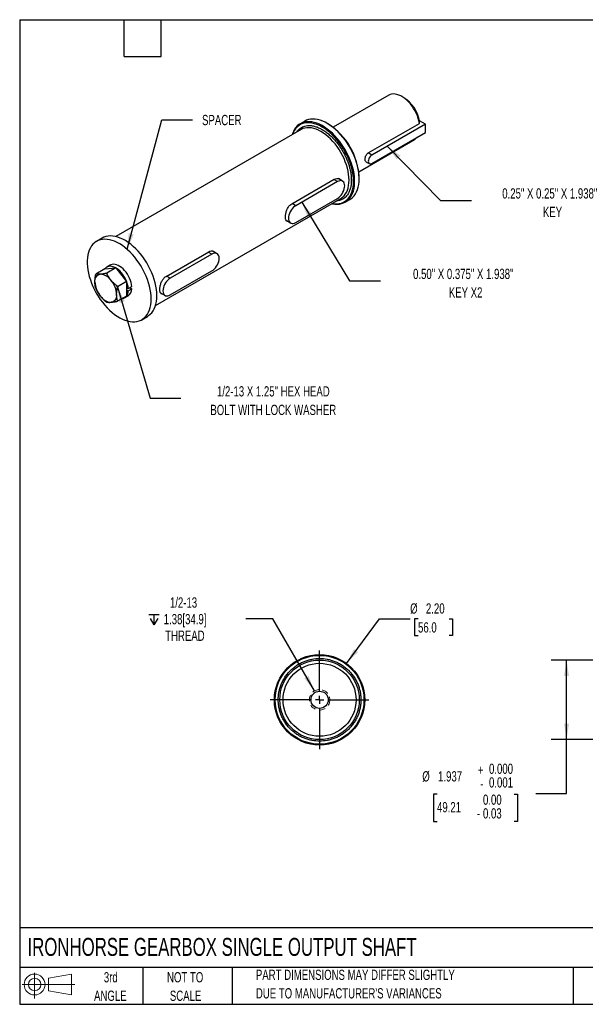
# Model space of a CAD drawing. Header units: inches. Extents: x 0.7 to 32.2, y 0.7 to 24.8.
# Tile 1 of 2: x 0.7 to 14.5, y 0.7 to 24.8. Entities that reach past the tile are written whole.
import ezdxf

# ---------------------------------------------------------------- set-up
doc = ezdxf.new("R2010")
doc.units = ezdxf.units.IN
doc.header["$LTSCALE"] = 3
doc.header["$MEASUREMENT"] = 0
doc.linetypes.add('CENTERX2', pattern=[0.8, 0.5, -0.1, 0.1, -0.1])
doc.linetypes.add('HIDDEN', pattern=[0.075, 0.05, -0.025])
doc.layers.add('CENTER', color=40, linetype='CENTERX2')
doc.layers.add('SLD-DEFPOINTS', color=7, linetype='Continuous')
doc.layers.add('DIMENSIONS', color=140, linetype='Continuous', lineweight=25)
doc.layers.add('TEXT', color=140, linetype='Continuous', lineweight=25)
doc.styles.add('SLDTEXTSTYLE0', font='TXT', dxfattribs={"width": 0.7})
doc.dimstyles.new('SLDDIMSTYLE0', dxfattribs={"dimtxt": 0.254883, "dimasz": 0.39, "dimexe": 0, "dimexo": 0.0625, "dimgap": 0.063721, "dimtad": 0, "dimtih": 1, "dimtoh": 1, "dimrnd": 1e-09, "dimzin": 4, "dimdsep": 46, "dimtxsty": 'SLDTEXTSTYLE0', "dimsah": 1, "dimcen": 0, "dimadec": 0, "dimazin": 1, "dimtfac": 1, "dimtofl": 0, "dimtmove": 0, "dimatfit": 3, "dimfxl": 0, "dimfrac": 2, "dimtolj": 1, "dimtzin": 12, "dimarcsym": 0})
doc.dimstyles.new('SLDDIMSTYLE1', dxfattribs={"dimtxt": 0.254883, "dimasz": 0.39, "dimexe": 0, "dimexo": 0.0625, "dimgap": 0.063721, "dimtad": 0, "dimtih": 1, "dimtoh": 1, "dimrnd": 1e-09, "dimzin": 12, "dimdsep": 46, "dimtxsty": 'SLDTEXTSTYLE0', "dimsah": 1, "dimcen": 0, "dimadec": 0, "dimazin": 3, "dimtfac": 1, "dimtofl": 0, "dimtmove": 0, "dimatfit": 3, "dimfxl": 0, "dimfrac": 2, "dimtolj": 1, "dimtzin": 12, "dimarcsym": 0})
doc.dimstyles.new('SLDDIMSTYLE6', dxfattribs={"dimtxt": 0.254883, "dimasz": 0.39, "dimexe": 0, "dimexo": 0.0625, "dimgap": 0.063721, "dimtad": 0, "dimtih": 1, "dimtoh": 1, "dimdec": 3, "dimrnd": 1e-09, "dimzin": 12, "dimdsep": 46, "dimtxsty": 'SLDTEXTSTYLE0', "dimsah": 1, "dimcen": 0.09, "dimadec": 0, "dimazin": 3, "dimtol": 1, "dimtm": 0.001, "dimtfac": 1, "dimtdec": 3, "dimtofl": 0, "dimtmove": 0, "dimatfit": 3, "dimfxl": 0, "dimfrac": 2, "dimtolj": 1, "dimtzin": 0, "dimarcsym": 0})
doc.dimstyles.new('SLDDIMSTYLE8', dxfattribs={"dimtxt": 0.18, "dimasz": 0.39, "dimexe": 0, "dimexo": 0.0625, "dimgap": 0, "dimtad": 0, "dimtih": 1, "dimtoh": 1, "dimdec": 0, "dimrnd": 1e-09, "dimzin": 0, "dimdsep": 46, "dimtxsty": 'Standard', "dimsah": 1, "dimcen": 0.09, "dimadec": 0, "dimazin": 0, "dimtfac": 0.39, "dimtdec": 0, "dimtofl": 0, "dimtmove": 0, "dimatfit": 3, "dimfxl": 0, "dimfrac": 2, "dimtolj": 1, "dimtzin": 0, "dimarcsym": 0})

# ---------------------------------------------------------------- blocks, each defined once
blk = doc.blocks.new('Block11')
at = {"color": 7, "linetype": 'Continuous', "lineweight": 18}
for p, q in [((0.306, 0.627), (0.306, 0)), ((0.647, 0.492), (1.202, 0.594)), ((0.647, 0.189), (0.647, 0.492)), ((1.202, 0.594), (1.202, 0.086)), ((0, 0.34), (1.284, 0.34)), ((0.647, 0.189), (1.202, 0.086))]:
    blk.add_line(p, q, dxfattribs=at)
for radius in [0.254, 0.152]:
    blk.add_circle((0.306, 0.34), radius, dxfattribs=at)
blk = doc.blocks.new('Block12')
at = {"layer": 'SLD-DEFPOINTS'}
blk.add_blockref('Block11', (0, 0), dxfattribs=at)
blk = doc.blocks.new('SW_NOTE_0_2')
at = {"layer": 'TEXT', "color": 0, "char_height": 0.25, "attachment_point": 1, "style": 'SLDTEXTSTYLE0'}
for s, insert in [('PART DIMENSIONS MAY DIFFER SLIGHTLY', (0, 0.322)), ("DUE TO MANUFACTURER'S VARIANCES", (0, -0.129))]:
    blk.add_mtext(s, dxfattribs=dict(at, insert=insert))
blk = doc.blocks.new('SW_NOTE_0_3')
at = {"layer": 'TEXT', "color": 0, "char_height": 0.25, "attachment_point": 2, "style": 'SLDTEXTSTYLE0'}
for s, insert in [('NOT TO', (0.621, 0.322)), ('SCALE', (0.632, -0.129))]:
    blk.add_mtext(s, dxfattribs=dict(at, insert=insert))
blk = doc.blocks.new('SW_NOTE_0_4')
at = {"layer": 'TEXT', "color": 0, "char_height": 0.25, "attachment_point": 2, "style": 'SLDTEXTSTYLE0'}
for s, insert in [('3rd', (0.273, 0.322)), ('ANGLE', (0.262, -0.129))]:
    blk.add_mtext(s, dxfattribs=dict(at, insert=insert))
blk = doc.blocks.new('_D')
at = {"layer": 'DIMENSIONS'}
for p, q in [((8.719, 9.058), (9.522, 10.144)), ((9.522, 10.144), (10.272, 10.144)), ((10.464, 10.144), (10.379, 10.144)), ((10.379, 10.144), (10.379, 9.739)), ((11.222, 10.144), (11.307, 10.144)), ((11.307, 10.144), (11.307, 9.739)), ((10.379, 9.739), (10.464, 9.739)), ((11.307, 9.739), (11.222, 9.739))]:
    blk.add_line(p, q, dxfattribs=at)
blk.add_solid([(8.719, 9.058), (8.999, 9.336), (8.902, 9.407)], dxfattribs=at)
at = {"layer": 'DIMENSIONS', "char_height": 0.25, "attachment_point": 1, "style": 'SLDTEXTSTYLE0'}
for s, insert in [('%%c', (10.272, 10.524)), ('2.20', (10.657, 10.524)), ('56.0', (10.464, 10.062))]:
    blk.add_mtext(s, dxfattribs=dict(at, insert=insert))
blk = doc.blocks.new('SW_SYMBOL_HOLE_DEPTH')
at = {"layer": 'DIMENSIONS', "color": 0}
for p, q in [((0, 103.3), (94.5, 103.3)), ((47.2, 103.3), (47.2, 8.9)), ((11.8, 65.6), (47.2, 8.9)), ((82.7, 65.6), (47.2, 8.9))]:
    blk.add_line(p, q, dxfattribs=at)
blk = doc.blocks.new('_D_1')
at = {"layer": 'DIMENSIONS'}
for p, q in [((6.924, 10.144), (6.268, 10.144)), ((7.938, 8.388), (6.924, 10.144))]:
    blk.add_line(p, q, dxfattribs=at)
blk.add_solid([(7.938, 8.388), (7.795, 8.756), (7.691, 8.696)], dxfattribs=at)
at = {"layer": 'DIMENSIONS', "xscale": 0.002688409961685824, "yscale": 0.002688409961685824, "zscale": 0.002688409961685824}
blk.add_blockref('SW_SYMBOL_HOLE_DEPTH', (3.898, 9.976), dxfattribs=at)
at = {"layer": 'DIMENSIONS', "char_height": 0.25, "attachment_point": 1, "style": 'SLDTEXTSTYLE0'}
for s, insert in [('1/2-13', (4.414, 10.669)), ('1.38[34.9]', (4.263, 10.264)), ('THREAD', (4.298, 9.859))]:
    blk.add_mtext(s, dxfattribs=dict(at, insert=insert))
blk = doc.blocks.new('SW_CENTERMARKSYMBOL_0')
at = {"layer": 'CENTER', "color": 0}
for p, q in [((0, 0.2), (0, 1.202)), ((-0.2, 0), (-1.202, 0)), ((0, 0), (-0.1, 0)), ((0, 0), (0, 0.1)), ((0, 0), (0, -0.1)), ((0, 0), (0.1, 0)), ((0.2, 0), (1.202, 0)), ((0, -0.2), (0, -1.202))]:
    blk.add_line(p, q, dxfattribs=at)
blk = doc.blocks.new('_D_9')
at = {"layer": 'DIMENSIONS'}
for p, q in [((16.613, 9.141), (13.711, 9.141)), ((14.086, 7.203), (14.086, 9.141)), ((16.613, 7.203), (13.711, 7.203)), ((14.086, 5.889), (14.086, 7.203)), ((10.927, 5.874), (10.841, 5.874)), ((10.841, 5.874), (10.841, 5.207)), ((12.805, 5.874), (12.891, 5.874)), ((12.891, 5.874), (12.891, 5.207)), ((13.336, 5.889), (14.086, 5.889)), ((10.841, 5.207), (10.927, 5.207)), ((12.891, 5.207), (12.805, 5.207))]:
    blk.add_line(p, q, dxfattribs=at)
for points in [[(14.086, 9.141), (14.026, 8.751), (14.146, 8.751)], [(14.086, 7.203), (14.146, 7.593), (14.026, 7.593)]]:
    blk.add_solid(points, dxfattribs=at)
at = {"layer": 'DIMENSIONS', "char_height": 0.25, "attachment_point": 1, "style": 'SLDTEXTSTYLE0'}
for s, insert in [('+', (11.922, 6.586)), ('0.000', (12.195, 6.616)), ('%%c', (10.568, 6.432)), ('1.937', (10.953, 6.432)), ('0.001', (12.195, 6.283)), ('-', (11.983, 6.253)), ('0.00', (12.048, 5.863)), ('49.21', (10.927, 5.679)), ('0.03', (12.048, 5.529)), ('-', (11.896, 5.529))]:
    blk.add_mtext(s, dxfattribs=dict(at, insert=insert))
blk = doc.blocks.new('SW_NOTE_0_6')
at = {"layer": 'TEXT', "color": 0, "char_height": 0.25, "attachment_point": 2, "style": 'SLDTEXTSTYLE0'}
for s, insert in [('0.25" X 0.25" X 1.938"', (1.911, 0.295)), ('KEY', (1.978, -0.157))]:
    blk.add_mtext(s, dxfattribs=dict(at, insert=insert))
blk = doc.blocks.new('SW_NOTE_0_7')
at = {"layer": 'TEXT', "color": 0, "char_height": 0.25, "attachment_point": 2, "style": 'SLDTEXTSTYLE0'}
for s, insert in [('0.50" X 0.375" X 1.938"', (2.02, 0.293)), ('KEY X2', (2.078, -0.159))]:
    blk.add_mtext(s, dxfattribs=dict(at, insert=insert))
blk = doc.blocks.new('SW_NOTE_0_8')
at = {"layer": 'TEXT', "color": 0, "char_height": 0.25, "attachment_point": 2, "style": 'SLDTEXTSTYLE0'}
for s, insert in [('1/2-13 X 1.25" HEX HEAD', (2.257, 0.294)), ('BOLT WITH LOCK WASHER', (2.256, -0.158))]:
    blk.add_mtext(s, dxfattribs=dict(at, insert=insert))

msp = doc.modelspace()

# ---------------------------------------------------------------- linework, layer by layer
for p, q in [((9.7533, 22.9116), (8.3942, 22.127)), ((10.1215, 22.8485), (10.0659, 22.8806)), ((7.6996, 22.2772), (7.5882, 22.2129)), ((8.2647, 22.2145), (8.2508, 22.2225)), ((9.2509, 21.502), (10.4988, 22.2224)), ((10.6425, 22.2037), (9.3389, 21.4512)), ((10.6425, 22.2037), (10.4975, 22.2874)), ((10.6425, 21.9996), (10.6425, 22.2037)), ((7.6133, 22.073), (3.0936, 19.4639)), ((9.3389, 21.2471), (10.6425, 21.9996)), ((9.0192, 21.0444), (10.3783, 21.829)), ((9.3389, 21.4512), (9.2509, 21.502)), ((9.1929, 21.2891), (9.2764, 21.2409)), ((9.0302, 20.8725), (9.0302, 20.8886)), ((7.3827, 20.2615), (8.4211, 20.8609)), ((8.4989, 20.8034), (7.4824, 20.2166)), ((8.4989, 20.8034), (8.4101, 20.8546)), ((8.6239, 20.8157), (8.5163, 20.8779)), ((4.0623, 17.786), (8.5819, 20.3951)), ((7.4824, 20.2166), (7.3937, 20.2678)), ((7.4824, 19.8083), (8.4989, 20.3951)), ((8.6905, 20.3035), (8.8018, 20.3678)), ((7.246, 19.8602), (7.3575, 19.7959)), ((2.7637, 19.4278), (2.6245, 19.3474)), ((4.3204, 18.4937), (5.3588, 19.0931)), ((5.4366, 19.0355), (4.4202, 18.4488)), ((5.4366, 19.0355), (5.3479, 19.0868)), ((5.5616, 19.0479), (5.454, 19.1101)), ((2.9584, 18.769), (2.8749, 18.7208)), ((2.827, 18.6744), (2.6074, 18.5476)), ((2.827, 18.6744), (3.0922, 18.6981)), ((3.0922, 18.6981), (2.8726, 18.5713)), ((3.0922, 18.6981), (3.3573, 18.3682)), ((4.4202, 18.4488), (4.3314, 18.5)), ((4.4202, 18.0405), (5.4366, 18.6273)), ((3.3573, 18.3682), (3.1378, 18.2415)), ((3.3573, 18.3682), (3.3573, 18.0147)), ((3.3984, 18.1955), (3.482, 18.2437)), ((3.3573, 18.0147), (3.1378, 17.8879)), ((3.3094, 17.9682), (3.3929, 18.0164)), ((3.3573, 18.2155), (3.3984, 18.1955)), ((3.3573, 18.1673), (3.3984, 18.1399)), ((3.3984, 18.1399), (3.482, 18.1881)), ((3.4373, 18.2179), (3.482, 18.1881)), ((4.1837, 18.0924), (4.2952, 18.0281)), ((3.7268, 17.438), (3.866, 17.5184))]:
    msp.add_line(p, q)
at = {"flags": 128}
for points in [[(10.4988, 22.2224), (10.4866, 22.2832), (10.4695, 22.345), (10.4475, 22.4071), (10.4211, 22.4687), (10.3904, 22.5292), (10.3559, 22.5878), (10.3179, 22.6439), (10.277, 22.6967), (10.2335, 22.7456), (10.1881, 22.7901), (10.1412, 22.8296), (10.0935, 22.8637), (10.0454, 22.8919), (9.9975, 22.9139), (9.9505, 22.9295), (9.9048, 22.9385), (9.861, 22.9408), (9.8196, 22.9363), (9.7812, 22.925), (9.7533, 22.9116)], [(9.0302, 20.8725), (9.0276, 20.9474), (9.0198, 21.0247), (9.0069, 21.1041), (8.989, 21.1849), (8.9662, 21.2666), (8.9386, 21.3487), (8.9064, 21.4306), (8.8699, 21.5118), (8.8293, 21.5917), (8.7848, 21.6698), (8.7367, 21.7457), (8.6854, 21.8187), (8.6312, 21.8884), (8.5745, 21.9543), (8.5156, 22.0161), (8.455, 22.0732), (8.393, 22.1253), (8.3301, 22.1721), (8.2666, 22.2132), (8.203, 22.2484), (8.1398, 22.2775), (8.0772, 22.3002), (8.0159, 22.3163), (7.9561, 22.3259), (7.8982, 22.3288), (7.8427, 22.325), (7.79, 22.3145), (7.7402, 22.2974), (7.6996, 22.2772)], [(8.3606, 20.2674), (8.3742, 20.2643), (8.434, 20.2548), (8.4918, 20.2519), (8.5473, 20.2557), (8.6001, 20.2662), (8.6498, 20.2832), (8.6961, 20.3068), (8.7387, 20.3367), (8.7773, 20.3728), (8.8117, 20.4147), (8.8416, 20.4622), (8.8669, 20.5151), (8.8872, 20.5728), (8.9027, 20.6352), (8.913, 20.7017), (8.9182, 20.7719), (8.9182, 20.8453), (8.913, 20.9215), (8.9027, 20.9999), (8.8872, 21.08), (8.8669, 21.1613), (8.8416, 21.2433), (8.8117, 21.3254), (8.7773, 21.407), (8.7387, 21.4876), (8.6961, 21.5667), (8.6498, 21.6438), (8.6001, 21.7183), (8.5473, 21.7897), (8.4918, 21.8576), (8.434, 21.9215), (8.3742, 21.9809), (8.3128, 22.0356), (8.2503, 22.0851), (8.187, 22.1291), (8.1234, 22.1673), (8.06, 22.1995), (7.997, 22.2253), (7.935, 22.2448), (7.8744, 22.2577), (7.8155, 22.2639), (7.7588, 22.2634), (7.7046, 22.2563), (7.6533, 22.2425), (7.6053, 22.2222), (7.5608, 22.1954), (7.5201, 22.1624), (7.4836, 22.1234), (7.4514, 22.0786), (7.4238, 22.0284), (7.401, 21.973), (7.3919, 21.9453)], [(8.3679, 20.2716), (8.374, 20.2705), (8.4329, 20.263), (8.4898, 20.2623), (8.5441, 20.2683), (8.5956, 20.2811), (8.6439, 20.3004), (8.6887, 20.3263), (8.7296, 20.3584), (8.7663, 20.3966), (8.7987, 20.4407), (8.8265, 20.4903), (8.8495, 20.5451), (8.8676, 20.6047), (8.8805, 20.6687), (8.8884, 20.7367), (8.891, 20.8082), (8.8884, 20.8827), (8.8805, 20.9597), (8.8676, 21.0388), (8.8495, 21.1192), (8.8265, 21.2005), (8.7987, 21.2822), (8.7663, 21.3637), (8.7296, 21.4444), (8.6887, 21.5238), (8.6439, 21.6012), (8.5956, 21.6763), (8.5441, 21.7485), (8.4898, 21.8173), (8.4329, 21.8822), (8.374, 21.9428), (8.3134, 21.9987), (8.2514, 22.0494), (8.1886, 22.0947), (8.1254, 22.1342), (8.0622, 22.1677), (7.9994, 22.1949), (7.9375, 22.2156), (7.8768, 22.2298), (7.8179, 22.2373), (7.761, 22.238), (7.7067, 22.232), (7.6552, 22.2193), (7.6069, 22.1999), (7.5622, 22.1741), (7.5213, 22.1419), (7.4845, 22.1037), (7.4521, 22.0596), (7.4243, 22.01), (7.4013, 21.9552), (7.3993, 21.9495)], [(8.7826, 20.8387), (8.7799, 20.9091), (8.7721, 20.982), (8.7592, 21.0569), (8.7412, 21.133), (8.7184, 21.21), (8.6908, 21.2871), (8.6587, 21.3639), (8.6223, 21.4396), (8.5819, 21.5138), (8.5379, 21.5858), (8.4905, 21.6552), (8.4401, 21.7214), (8.3871, 21.7838), (8.3319, 21.8421), (8.2749, 21.8958), (8.2165, 21.9444), (8.1573, 21.9876), (8.0976, 22.0251), (8.0379, 22.0565), (7.9786, 22.0817), (7.9203, 22.1005), (7.8633, 22.1126), (7.8081, 22.1181), (7.7551, 22.1168), (7.7047, 22.1088), (7.6573, 22.0942), (7.6133, 22.073)], [(9.3389, 21.4512), (9.316, 21.4345), (9.2947, 21.412), (9.2764, 21.3852), (9.2624, 21.356), (9.2535, 21.3263), (9.2505, 21.2981), (9.2535, 21.2735), (9.2624, 21.2539), (9.2764, 21.2409), (9.2947, 21.2352), (9.316, 21.2374), (9.3389, 21.2471)], [(8.4989, 20.3951), (8.5296, 20.4159), (8.5594, 20.4423), (8.5873, 20.4735), (8.6125, 20.5084), (8.6343, 20.5462), (8.652, 20.5855), (8.665, 20.6253), (8.673, 20.6643), (8.6757, 20.7013), (8.673, 20.7352), (8.665, 20.7649), (8.652, 20.7897), (8.6343, 20.8086), (8.6125, 20.8212), (8.5873, 20.827), (8.5594, 20.8259), (8.5296, 20.818), (8.4989, 20.8034)], [(8.5936, 20.4023), (8.6223, 20.4227), (8.6587, 20.4565), (8.6908, 20.4961), (8.7184, 20.5414), (8.7412, 20.592), (8.7592, 20.6474), (8.7721, 20.7073), (8.7799, 20.7712), (8.7826, 20.8387)], [(8.8018, 20.3678), (8.8293, 20.3853), (8.8699, 20.4183), (8.9064, 20.4573), (8.9386, 20.5021), (8.9662, 20.5523), (8.989, 20.6076), (9.0069, 20.6677), (9.0198, 20.7322), (9.0276, 20.8006), (9.0302, 20.8725)], [(8.5819, 20.3951), (8.5819, 20.3952), (8.5936, 20.4023)], [(7.4824, 20.2166), (7.4517, 20.1957), (7.422, 20.1693), (7.3941, 20.1382), (7.3688, 20.1032), (7.347, 20.0655), (7.3294, 20.0261), (7.3163, 19.9863), (7.3084, 19.9474), (7.3057, 19.9104), (7.3084, 19.8765), (7.3163, 19.8467), (7.3294, 19.822), (7.347, 19.803), (7.3688, 19.7905), (7.3941, 19.7846), (7.422, 19.7857), (7.4517, 19.7937), (7.4824, 19.8083)], [(4.0944, 18.0231), (4.0918, 18.098), (4.084, 18.1753), (4.0711, 18.2547), (4.0532, 18.3355), (4.0304, 18.4172), (4.0028, 18.4993), (3.9706, 18.5812), (3.9341, 18.6624), (3.8934, 18.7423), (3.8489, 18.8204), (3.8009, 18.8963), (3.7496, 18.9693), (3.6954, 19.039), (3.6387, 19.1049), (3.5798, 19.1667), (3.5192, 19.2238), (3.4572, 19.2759), (3.3942, 19.3227), (3.3308, 19.3638), (3.2672, 19.399), (3.2039, 19.4281), (3.1414, 19.4508), (3.08, 19.467), (3.0202, 19.4765), (2.9624, 19.4794), (2.9069, 19.4756), (2.8541, 19.4651), (2.8044, 19.448), (2.7637, 19.4278)], [(3.9552, 17.9427), (3.9526, 18.0176), (3.9448, 18.095), (3.9319, 18.1743), (3.914, 18.2551), (3.8912, 18.3368), (3.8636, 18.4189), (3.8314, 18.5008), (3.7949, 18.582), (3.7542, 18.6619), (3.7097, 18.7401), (3.6617, 18.8159), (3.6104, 18.8889), (3.5562, 18.9586), (3.4995, 19.0246), (3.4406, 19.0863), (3.38, 19.1434), (3.318, 19.1956), (3.255, 19.2424), (3.1916, 19.2835), (3.128, 19.3187), (3.0647, 19.3477), (3.0022, 19.3704), (2.9409, 19.3866), (2.881, 19.3962), (2.8232, 19.3991), (2.7677, 19.3952), (2.7149, 19.3848), (2.6652, 19.3677), (2.6189, 19.3441), (2.5763, 19.3142), (2.5377, 19.2782), (2.5033, 19.2362), (2.4734, 19.1887), (2.4481, 19.1359), (2.4278, 19.0781), (2.4123, 19.0157), (2.402, 18.9493), (2.3968, 18.8791), (2.3968, 18.8056), (2.402, 18.7295), (2.4123, 18.651), (2.4278, 18.5709), (2.4481, 18.4896), (2.4734, 18.4076), (2.5033, 18.3255), (2.5377, 18.2439), (2.5763, 18.1633), (2.6189, 18.0842), (2.6652, 18.0071), (2.7149, 17.9327), (2.7677, 17.8612), (2.8232, 17.7934), (2.881, 17.7295), (2.9409, 17.67), (3.0022, 17.6153), (3.0647, 17.5658), (3.128, 17.5218), (3.1916, 17.4836), (3.255, 17.4515), (3.318, 17.4256), (3.38, 17.4061), (3.4406, 17.3932), (3.4995, 17.387), (3.5562, 17.3875), (3.6104, 17.3946), (3.6617, 17.4084), (3.7097, 17.4288), (3.7542, 17.4555), (3.7949, 17.4885), (3.8314, 17.5275), (3.8636, 17.5723), (3.8912, 17.6225), (3.914, 17.6779), (3.9319, 17.738), (3.9448, 17.8025), (3.9526, 17.8709), (3.9552, 17.9427)], [(5.4366, 18.6273), (5.4673, 18.6481), (5.4971, 18.6745), (5.525, 18.7056), (5.5503, 18.7406), (5.5721, 18.7784), (5.5897, 18.8177), (5.6028, 18.8575), (5.6107, 18.8965), (5.6134, 18.9335), (5.6107, 18.9674), (5.6028, 18.9971), (5.5897, 19.0219), (5.5721, 19.0408), (5.5503, 19.0534), (5.525, 19.0592), (5.4971, 19.0581), (5.4673, 19.0502), (5.4366, 19.0355)], [(3.3984, 18.1955), (3.3927, 18.2446), (3.3819, 18.2953), (3.3661, 18.3469), (3.3457, 18.3984), (3.321, 18.449), (3.2925, 18.4979), (3.2605, 18.5441), (3.2257, 18.587), (3.1886, 18.6257), (3.1498, 18.6597), (3.1101, 18.6883), (3.0701, 18.7111), (3.0305, 18.7277), (2.9919, 18.7378), (2.955, 18.7412), (2.9204, 18.7378), (2.8887, 18.7278), (2.8605, 18.7113), (2.8363, 18.6886), (2.8242, 18.6728)], [(3.482, 18.2437), (3.4762, 18.2928), (3.4654, 18.3435), (3.4497, 18.3951), (3.4293, 18.4466), (3.4046, 18.4973), (3.376, 18.5461), (3.344, 18.5923), (3.3092, 18.6352), (3.2721, 18.6739), (3.2333, 18.7079), (3.1936, 18.7365), (3.1536, 18.7593), (3.114, 18.7759), (3.0754, 18.786), (3.0385, 18.7894), (3.0039, 18.7861), (2.9723, 18.7761), (2.9584, 18.769)], [(2.5837, 18.3572), (2.586, 18.3958), (2.5928, 18.4312), (2.6039, 18.4627), (2.6193, 18.4898), (2.6385, 18.5119), (2.6614, 18.5289), (2.6875, 18.5402), (2.7163, 18.5458)], [(4.4202, 18.4488), (4.3895, 18.4279), (4.3597, 18.4015), (4.3318, 18.3704), (4.3065, 18.3354), (4.2848, 18.2977), (4.2671, 18.2583), (4.2541, 18.2185), (4.2461, 18.1796), (4.2434, 18.1426), (4.2461, 18.1087), (4.2541, 18.0789), (4.2671, 18.0542), (4.2848, 18.0352), (4.3065, 18.0226), (4.3318, 18.0168), (4.3597, 18.0179), (4.3895, 18.0259), (4.4202, 18.0405)], [(3.1141, 18.051), (3.1118, 18.0124), (3.105, 17.977), (3.0939, 17.9455), (3.0785, 17.9184), (3.0593, 17.8962), (3.0364, 17.8793), (3.0103, 17.868), (2.9815, 17.8624)], [(3.866, 17.5184), (3.8934, 17.5359), (3.9341, 17.5689), (3.9706, 17.6079), (4.0028, 17.6527), (4.0304, 17.7029), (4.0532, 17.7582), (4.0711, 17.8184), (4.084, 17.8828), (4.0918, 17.9512), (4.0944, 18.0231)]]:
    msp.add_lwpolyline(points, dxfattribs=at)
for radius in [1.1024, 1.0827, 0.9687, 0.89, 0.211]:
    msp.add_circle((8.063, 8.172), radius)
at = {"color": 7, "linetype": 'HIDDEN', "lineweight": 18}
msp.add_circle((8.063, 8.172), 0.25, dxfattribs=at)
for centre, radius, start, end in [((9.6587, 22.1318), 0.8531, 10.51211, 57.14287), ((7.3714, 20.8149), 1.6605, 2.54418, 57.45045), ((10.2692, 22.0166), 0.217, 300.17164, 321.88835), ((2.6958, 18.2041), 0.3423, 33.43491, 86.57046), ((3.1587, 18.3837), 0.5756, 182.63929, 219.77207), ((2.5391, 18.0245), 0.5756, 2.63929, 39.77207), ((3.002, 18.204), 0.3423, 213.43491, 266.57046), ((3.219, 18.1267), 0.18, 277.48002, 4.1839), ((3.2786, 18.1847), 0.2034, 304.19849, 0.95594)]:
    msp.add_arc(centre, radius, start, end)
for points, knots in [([(7.5036, 22.0097), (7.5117, 22.0218), (7.5319, 22.0517), (7.5713, 22.0899), (7.6204, 22.1248), (7.6752, 22.1501), (7.7342, 22.1658), (7.797, 22.1719), (7.8687, 22.1682), (7.9494, 22.1517), (8.0376, 22.1199), (8.1254, 22.0753), (8.2132, 22.0184), (8.3015, 21.9485), (8.3821, 21.8718), (8.4539, 21.7927), (8.5166, 21.7142), (8.5757, 21.6303), (8.6303, 21.5417), (8.6797, 21.4501), (8.7228, 21.357), (8.7594, 21.2634), (8.7921, 21.1617), (8.818, 21.0536), (8.8351, 20.9419), (8.8372, 20.8727), (8.8382, 20.8387)], [0, 0, 0, 0, 0.0266576, 0.0658503, 0.105051, 0.1442437, 0.1834444, 0.2218205, 0.2602045, 0.3092947, 0.3570474, 0.4033673, 0.4496803, 0.497433, 0.5465301, 0.5849063, 0.6232902, 0.662483, 0.7016837, 0.7408764, 0.7800771, 0.8184532, 0.8568372, 0.9059273, 0.9536818, 1, 1, 1, 1]), ([(9.1937, 21.2905), (9.1898, 21.2927), (9.1798, 21.2982), (9.1731, 21.3182), (9.1705, 21.3464), (9.1741, 21.3801), (9.1858, 21.4202), (9.2049, 21.4581), (9.2277, 21.4864), (9.2443, 21.4975), (9.2509, 21.502)], [0, 0, 0, 0, 0.092035, 0.2361095, 0.3334872, 0.4746566, 0.6157605, 0.7585742, 0.9026618, 1, 1, 1, 1]), ([(8.4211, 20.8609), (8.4412, 20.8697), (8.4813, 20.8874), (8.54, 20.8789), (8.5774, 20.857), (8.591, 20.837), (8.5935, 20.8333)], [0, 0, 0, 0, 0.3075898, 0.6149269, 0.9287746, 1, 1, 1, 1]), ([(8.8382, 20.8387), (8.8372, 20.8058), (8.8351, 20.739), (8.818, 20.647), (8.7921, 20.5688), (8.7594, 20.5049), (8.7228, 20.4536), (8.6797, 20.4103), (8.6304, 20.3755), (8.5756, 20.3504), (8.5227, 20.3354), (8.4868, 20.3328), (8.4722, 20.3318)], [0, 0, 0, 0, 0.1148009, 0.2331621, 0.3548599, 0.4499834, 0.5451263, 0.6422739, 0.7394413, 0.8365889, 0.9337563, 1, 1, 1, 1]), ([(7.3003, 19.8289), (7.2944, 19.8284), (7.2728, 19.8264), (7.254, 19.8439), (7.2393, 19.8706), (7.2313, 19.9003), (7.2274, 19.9467), (7.234, 20.0143), (7.2555, 20.0947), (7.2853, 20.1588), (7.3162, 20.2032), (7.3456, 20.2364), (7.3691, 20.2523), (7.3827, 20.2615)], [0, 0, 0, 0, 0.0483657, 0.1771099, 0.2426691, 0.308218, 0.3980575, 0.5243135, 0.6504749, 0.7791179, 0.8446916, 0.9102542, 1, 1, 1, 1]), ([(5.3588, 19.0931), (5.3789, 19.1019), (5.419, 19.1196), (5.4778, 19.1111), (5.5152, 19.0892), (5.5287, 19.0692), (5.5312, 19.0655)], [0, 0, 0, 0, 0.30758976, 0.61492686, 0.9287746, 1, 1, 1, 1]), ([(2.5837, 18.3572), (2.5837, 18.3721), (2.5843, 18.3875), (2.5865, 18.4188), (2.5881, 18.4347), (2.5943, 18.4825), (2.6003, 18.5149), (2.6074, 18.5476)], [0, 0, 0, 0, 0.25, 0.25, 0.5, 0.5, 1, 1, 1, 1]), ([(2.7163, 18.5458), (2.7051, 18.5448), (2.6943, 18.5441), (2.6741, 18.5434), (2.6646, 18.5433), (2.6377, 18.5439), (2.6218, 18.5454), (2.6074, 18.5476)], [0, 0, 0, 0, 0.25, 0.25, 0.5, 0.5, 1, 1, 1, 1]), ([(2.8726, 18.5713), (2.8437, 18.5652), (2.8159, 18.5598), (2.7635, 18.5511), (2.7389, 18.5478), (2.7163, 18.5458)], [0, 0, 0, 0, 0.5, 0.5, 1, 1, 1, 1]), ([(2.9815, 18.3927), (2.9702, 18.4067), (2.9595, 18.4211), (2.9393, 18.4502), (2.9298, 18.4649), (2.9029, 18.5097), (2.887, 18.5403), (2.8726, 18.5713)], [0, 0, 0, 0, 0.25, 0.25, 0.5, 0.5, 1, 1, 1, 1]), ([(4.238, 18.0611), (4.2321, 18.0606), (4.2106, 18.0586), (4.1917, 18.0761), (4.177, 18.1028), (4.169, 18.1325), (4.1652, 18.1788), (4.1717, 18.2465), (4.1932, 18.3268), (4.2231, 18.391), (4.2539, 18.4354), (4.2833, 18.4685), (4.3068, 18.4845), (4.3204, 18.4937)], [0, 0, 0, 0, 0.0483657, 0.1771099, 0.2426691, 0.308218, 0.3980575, 0.5243135, 0.6504749, 0.7791179, 0.8446916, 0.9102542, 1, 1, 1, 1]), ([(2.6074, 18.1941), (2.6002, 18.2187), (2.5942, 18.2446), (2.586, 18.2989), (2.5837, 18.3273), (2.5837, 18.3572)], [0, 0, 0, 0, 0.5, 0.5, 1, 1, 1, 1]), ([(3.1378, 18.2415), (3.1088, 18.2643), (3.081, 18.288), (3.0286, 18.3382), (3.0041, 18.3646), (2.9815, 18.3927)], [0, 0, 0, 0, 0.5, 0.5, 1, 1, 1, 1]), ([(3.1141, 18.051), (3.1141, 18.066), (3.1146, 18.0813), (3.1168, 18.1127), (3.1184, 18.1285), (3.1247, 18.1764), (3.1306, 18.2088), (3.1378, 18.2415)], [0, 0, 0, 0, 0.25, 0.25, 0.5, 0.5, 1, 1, 1, 1]), ([(2.6074, 18.1941), (2.6219, 18.1629), (2.6378, 18.1323), (2.6737, 18.0726), (2.6937, 18.0436), (2.7163, 18.0155)], [0, 0, 0, 0, 0.5, 0.5, 1, 1, 1, 1]), ([(2.7163, 18.0155), (2.7276, 18.0015), (2.7394, 17.9877), (2.764, 17.9612), (2.7767, 17.9483), (2.816, 17.9106), (2.8437, 17.8869), (2.8726, 17.8642)], [0, 0, 0, 0, 0.25, 0.25, 0.5, 0.5, 1, 1, 1, 1]), ([(3.1378, 17.8879), (3.1306, 17.9125), (3.1245, 17.9385), (3.1163, 17.9927), (3.1141, 18.0211), (3.1141, 18.051)], [0, 0, 0, 0, 0.5, 0.5, 1, 1, 1, 1]), ([(2.8726, 17.8642), (2.8871, 17.862), (2.9029, 17.8605), (2.9389, 17.8597), (2.9589, 17.8604), (2.9815, 17.8624)], [0, 0, 0, 0, 0.5, 0.5, 1, 1, 1, 1]), ([(2.9815, 17.8624), (2.9927, 17.8634), (3.0046, 17.8647), (3.0291, 17.868), (3.0418, 17.8699), (3.0811, 17.8764), (3.1089, 17.8818), (3.1378, 17.8879)], [0, 0, 0, 0, 0.25, 0.25, 0.5, 0.5, 1, 1, 1, 1]), ([(7.0549, 8.172), (7.055, 8.1788), (7.0551, 8.1925), (7.0557, 8.213), (7.0567, 8.2335), (7.0582, 8.2539), (7.0601, 8.2743), (7.0624, 8.2946), (7.0651, 8.3149), (7.0682, 8.3352), (7.0761, 8.3808), (7.0927, 8.451), (7.1247, 8.5449), (7.1664, 8.6365), (7.2182, 8.7251), (7.2792, 8.8087), (7.3489, 8.886), (7.4263, 8.9558), (7.5098, 9.0168), (7.5985, 9.0686), (7.6901, 9.1103), (7.784, 9.1423), (7.9074, 9.1714), (8.063, 9.1857), (8.2187, 9.1714), (8.342, 9.1423), (8.4359, 9.1103), (8.5275, 9.0686), (8.6162, 9.0168), (8.6998, 8.9558), (8.7771, 8.886), (8.8469, 8.8087), (8.9078, 8.7252), (8.9596, 8.6365), (9.0013, 8.5449), (9.0334, 8.451), (9.0512, 8.3754), (9.0605, 8.319), (9.0653, 8.2824), (9.0686, 8.2457), (9.0707, 8.2089), (9.071, 8.1843), (9.0711, 8.172)], [0, 0, 0, 0, 0.0064866, 0.012964, 0.0194348, 0.0259018, 0.0323676, 0.0388348, 0.0453063, 0.0517847, 0.0582726, 0.0891447, 0.1200233, 0.1521822, 0.1843477, 0.2171909, 0.2500408, 0.282884, 0.3157339, 0.3478929, 0.3800584, 0.4109304, 0.441809, 0.5000011, 0.5581932, 0.5890653, 0.6199439, 0.6521028, 0.6842683, 0.7171115, 0.7499614, 0.7828046, 0.8156545, 0.8478135, 0.8799789, 0.910851, 0.9417296, 0.9533983, 0.965044, 0.9766824, 0.9883292, 1, 1, 1, 1]), ([(9.0711, 8.172), (9.071, 8.1651), (9.071, 8.1514), (9.0703, 8.131), (9.0693, 8.1105), (9.0678, 8.0901), (9.066, 8.0697), (9.0637, 8.0493), (9.061, 8.029), (9.0579, 8.0087), (9.0499, 7.9632), (9.0334, 7.893), (9.0013, 7.7991), (8.9597, 7.7075), (8.9078, 7.6188), (8.8469, 7.5352), (8.7771, 7.4579), (8.6998, 7.3881), (8.6162, 7.3272), (8.5275, 7.2753), (8.436, 7.2337), (8.342, 7.2016), (8.2187, 7.1726), (8.063, 7.1582), (7.9074, 7.1726), (7.784, 7.2016), (7.6901, 7.2337), (7.5985, 7.2753), (7.5098, 7.3272), (7.4263, 7.3881), (7.349, 7.4579), (7.2792, 7.5352), (7.2182, 7.6188), (7.1664, 7.7075), (7.1247, 7.799), (7.0927, 7.893), (7.0749, 7.9685), (7.0655, 8.0249), (7.0608, 8.0615), (7.0574, 8.0982), (7.0553, 8.1351), (7.0551, 8.1597), (7.0549, 8.172)], [0, 0, 0, 0, 0.0064866, 0.012964, 0.0194348, 0.0259018, 0.0323676, 0.0388348, 0.0453063, 0.0517847, 0.0582726, 0.0891447, 0.1200233, 0.1521822, 0.1843477, 0.2171909, 0.2500408, 0.282884, 0.3157339, 0.3478929, 0.3800584, 0.4109304, 0.441809, 0.5000011, 0.5581932, 0.5890653, 0.6199439, 0.6521028, 0.6842683, 0.7171115, 0.7499614, 0.7828046, 0.8156545, 0.8478135, 0.8799789, 0.910851, 0.9417296, 0.9533983, 0.965044, 0.9766824, 0.9883292, 1, 1, 1, 1])]:
    msp.add_open_spline(points, degree=3, knots=knots)
msp.add_open_spline([(10.4988, 22.2224), (10.4984, 22.2441), (10.498, 22.2658), (10.4975, 22.2874)], degree=3)
at = {"layer": 'TEXT'}
for p, q in [((0.75, 24.75), (32.25, 24.75)), ((0.75, 24.75), (0.75, 0.75)), ((3.3, 23.85), (3.3, 24.75)), ((4.2, 23.85), (4.2, 24.75)), ((3.3, 23.85), (4.2, 23.85)), ((32.25, 2.6133), (0.75, 2.6133)), ((32.25, 1.65), (0.75, 1.65)), ((3.75, 1.65), (3.75, 0.75)), ((5.9305, 1.65), (5.9305, 0.75)), ((14.2496, 1.65), (14.2496, 0.75)), ((0.75, 0.75), (32.25, 0.75))]:
    msp.add_line(p, q, dxfattribs=at)

# ---------------------------------------------------------------- block references
at = {"layer": 'CENTER'}
msp.add_blockref('SW_CENTERMARKSYMBOL_0', (8.063, 8.172), dxfattribs=at)
at = {"layer": 'SLD-DEFPOINTS'}
msp.add_blockref('Block12', (0.8076, 0.8922), dxfattribs=at)
at = {"layer": 'TEXT'}
for name, p in [('SW_NOTE_0_6', (11.7655, 20.3455)), ('SW_NOTE_0_7', (9.5467, 18.3854)), ('SW_NOTE_0_8', (4.6785, 15.5218)), ('SW_NOTE_0_4', (2.6985, 1.2128)), ('SW_NOTE_0_3', (4.1642, 1.2128)), ('SW_NOTE_0_2', (6.5102, 1.2722))]:
    msp.add_blockref(name, p, dxfattribs=at)

# ---------------------------------------------------------------- texts
at = {"layer": 'TEXT', "style": 'SLDTEXTSTYLE0'}
for s, insert, char_height, attachment_point in [('SPACER', (5.6779, 22.4291), 0.25, 2), ('IRONHORSE GEARBOX SINGLE OUTPUT SHAFT', (0.9408, 2.3682), 0.4375, 1)]:
    msp.add_mtext(s, dxfattribs=dict(at, insert=insert, char_height=char_height, attachment_point=attachment_point))

# ---------------------------------------------------------------- dimensions: what is measured, and where the dimension line sits
at = {"layer": 'DIMENSIONS'}
dim = msp.add_diameter_dim_2p(p1=(8.188, 7.9555), p2=(7.938, 8.3885), text='1/2-13\\P{\\fGDT;x}1.38[34.9]\\PTHREAD', dimstyle='SLDDIMSTYLE1', override={"dimpost": '<>'}, dxfattribs=at)
dim.commit()
dim.dimension.update_dxf_attribs({"geometry": '_D_1', "text_midpoint": (4.9894, 10.1443), "dimtype": 163})
dim = msp.add_diameter_dim_2p(p1=(7.4074, 7.2857), p2=(8.7186, 9.0582), dimstyle='SLDDIMSTYLE0', dxfattribs=at)
dim.commit()
dim.dimension.update_dxf_attribs({"geometry": '_D', "text_midpoint": (10.8432, 10.1443), "dimtype": 163})
dim = msp.add_linear_dim(base=(14.0857, 9.1407), p1=(16.7628, 7.2033), p2=(16.7628, 9.1407), angle=90, text='%%c<>', dimstyle='SLDDIMSTYLE6', dxfattribs=at)
dim.commit()
dim.dimension.update_dxf_attribs({"geometry": '_D_9', "text_midpoint": (14.0857, 5.8885), "dimtype": 160})

# ---------------------------------------------------------------- leaders
at = {"layer": 'TEXT'}
for points in [[(3.3683, 19.1537), (4.2141, 22.3067), (4.9641, 22.3067)], [(9.7153, 21.6685), (11.0155, 20.3455), (11.7655, 20.3455)], [(7.6276, 20.3004), (8.7967, 18.3854), (9.5467, 18.3854)], [(3.1378, 18.2415), (3.9285, 15.5218), (4.6785, 15.5218)]]:
    msp.add_leader(points, dimstyle='SLDDIMSTYLE8', dxfattribs=at)

doc.saveas('drawing.dxf')
